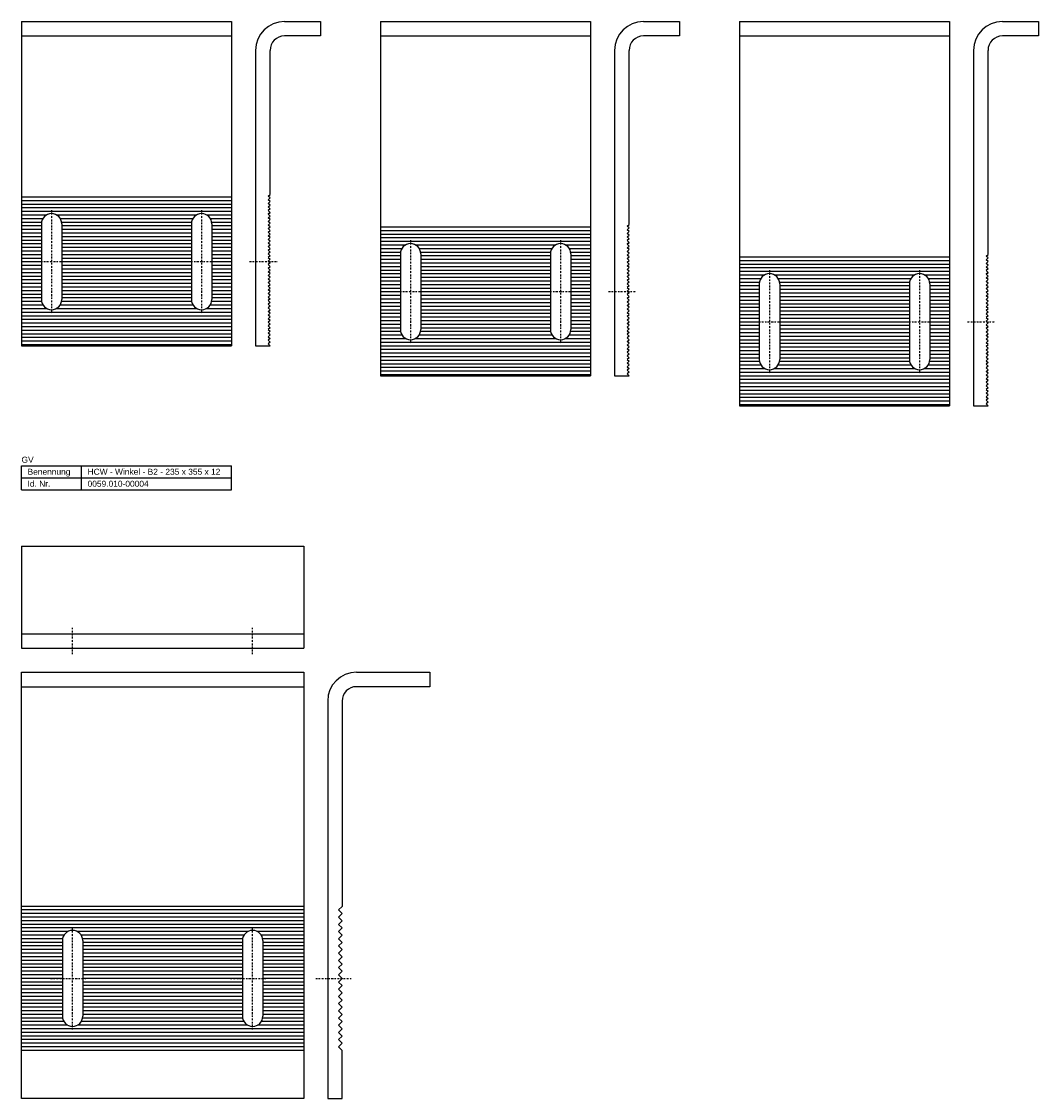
# Model space of a CAD drawing. Header units: millimetres. Extents: x 3 to 850, y -1232 to 271.
# Tile 1 of 2: x 3 to 850, y -1232 to -335. Entities that reach past the tile are written whole.
import ezdxf

# ---------------------------------------------------------------- set-up
doc = ezdxf.new("R2010")
doc.units = ezdxf.units.MM
doc.header["$LTSCALE"] = 5
doc.linetypes.add('STRICHPUNKT2', pattern=[0.5, 0.25, -0.125, 0, -0.125])
doc.layers.add('HALFEN', color=2, linetype='CONTINUOUS')
doc.styles.add('ARIAL50', font='ARIAL.TTF', dxfattribs={"height": 5})

msp = doc.modelspace()

# ---------------------------------------------------------------- linework, layer by layer
at = {"layer": 'HALFEN'}
for p, q in [((3.38, -334.8), (178.38, -334.8)), ((3.38, -334.8), (3.38, -604.8)), ((178.38, -334.8), (178.38, -604.8)), ((222.38, -334.8), (252.38, -334.8)), ((252.38, -334.8), (252.38, -346.8)), ((302.38, -334.8), (477.38, -334.8)), ((302.38, -334.8), (302.38, -629.8)), ((477.38, -334.8), (477.38, -629.8)), ((521.38, -334.8), (551.38, -334.8)), ((551.38, -334.8), (551.38, -346.8)), ((601.38, -334.8), (776.38, -334.8)), ((601.38, -334.8), (601.38, -654.8)), ((776.38, -334.8), (776.38, -654.8)), ((820.38, -334.8), (850.38, -334.8)), ((850.38, -334.8), (850.38, -346.8)), ((3.38, -346.8), (178.38, -346.8)), ((252.38, -346.8), (222.38, -346.8)), ((302.38, -346.8), (477.38, -346.8)), ((551.38, -346.8), (521.38, -346.8)), ((601.38, -346.8), (776.38, -346.8)), ((850.38, -346.8), (820.38, -346.8)), ((198.38, -358.8), (198.38, -604.8)), ((210.38, -478.76), (210.38, -358.8)), ((497.38, -358.8), (497.38, -629.8)), ((509.38, -503.76), (509.38, -358.8)), ((796.38, -358.8), (796.38, -654.8)), ((808.38, -528.76), (808.38, -358.8)), ((208.88, -480.26), (210.38, -478.76)), ((210.38, -481.76), (208.88, -480.26)), ((208.88, -483.26), (210.38, -481.76)), ((210.38, -484.76), (208.88, -483.26)), ((208.88, -486.26), (210.38, -484.76)), ((210.38, -487.76), (208.88, -486.26)), ((208.88, -489.26), (210.38, -487.76)), ((210.38, -490.76), (208.88, -489.26)), ((210.38, -490.76), (208.88, -492.26)), ((208.88, -492.26), (210.38, -493.8)), ((208.88, -495.3), (210.38, -493.8)), ((210.38, -493.8), (208.88, -495.26)), ((210.38, -496.8), (208.88, -495.3)), ((208.88, -498.3), (210.38, -496.8)), ((210.38, -499.8), (208.88, -498.3)), ((208.88, -501.3), (210.38, -499.8)), ((210.38, -502.8), (208.88, -501.3)), ((19.88, -503.3), (19.88, -566.3)), ((36.88, -503.3), (36.88, -566.3)), ((144.88, -503.3), (144.88, -566.3)), ((161.88, -503.3), (161.88, -566.3)), ((208.88, -504.3), (210.38, -502.8)), ((210.38, -505.8), (208.88, -504.3)), ((208.88, -507.3), (210.38, -505.8)), ((210.38, -508.8), (208.88, -507.3)), ((208.88, -510.3), (210.38, -508.8)), ((210.38, -511.8), (208.88, -510.3)), ((507.88, -505.26), (509.38, -503.76)), ((509.38, -506.76), (507.88, -505.26)), ((507.88, -508.26), (509.38, -506.76)), ((509.38, -509.76), (507.88, -508.26)), ((507.88, -511.26), (509.38, -509.76)), ((509.38, -512.76), (507.88, -511.26)), ((208.88, -513.3), (210.38, -511.8)), ((210.38, -514.8), (208.88, -513.3)), ((208.88, -516.3), (210.38, -514.8)), ((210.38, -517.8), (208.88, -516.3)), ((208.88, -519.3), (210.38, -517.8)), ((210.38, -520.8), (208.88, -519.3)), ((507.88, -514.26), (509.38, -512.76)), ((509.38, -515.76), (507.88, -514.26)), ((509.38, -515.76), (507.88, -517.26)), ((507.88, -517.26), (509.38, -518.8)), ((507.88, -520.3), (509.38, -518.8)), ((509.38, -518.8), (507.88, -520.26)), ((208.88, -522.3), (210.38, -520.8)), ((210.38, -523.8), (208.88, -522.3)), ((208.88, -525.3), (210.38, -523.8)), ((210.38, -526.8), (208.88, -525.3)), ((210.38, -526.8), (208.88, -528.3)), ((208.88, -528.3), (210.38, -529.84)), ((318.88, -528.3), (318.88, -591.3)), ((335.88, -528.3), (335.88, -591.3)), ((443.88, -528.3), (443.88, -591.3)), ((460.88, -528.3), (460.88, -591.3)), ((509.38, -521.8), (507.88, -520.3)), ((507.88, -523.3), (509.38, -521.8)), ((509.38, -524.8), (507.88, -523.3)), ((507.88, -526.3), (509.38, -524.8)), ((509.38, -527.8), (507.88, -526.3)), ((507.88, -529.3), (509.38, -527.8)), ((806.88, -530.26), (808.38, -528.76)), ((210.38, -529.84), (208.88, -531.3)), ((208.88, -531.3), (210.38, -532.8)), ((210.38, -532.8), (208.88, -534.3)), ((208.88, -534.3), (210.38, -535.8)), ((210.38, -535.8), (208.88, -537.3)), ((208.88, -537.3), (210.38, -538.8)), ((509.38, -530.8), (507.88, -529.3)), ((507.88, -532.3), (509.38, -530.8)), ((509.38, -533.8), (507.88, -532.3)), ((507.88, -535.3), (509.38, -533.8)), ((509.38, -536.8), (507.88, -535.3)), ((507.88, -538.3), (509.38, -536.8)), ((808.38, -531.76), (806.88, -530.26)), ((806.88, -533.26), (808.38, -531.76)), ((808.38, -534.76), (806.88, -533.26)), ((806.88, -536.26), (808.38, -534.76)), ((808.38, -537.76), (806.88, -536.26)), ((806.88, -539.26), (808.38, -537.76)), ((208.88, -540.3), (210.38, -538.8)), ((210.38, -541.8), (208.88, -540.3)), ((208.88, -543.3), (210.38, -541.8)), ((210.38, -544.8), (208.88, -543.3)), ((208.88, -546.3), (210.38, -544.8)), ((210.38, -547.8), (208.88, -546.3)), ((509.38, -539.8), (507.88, -538.3)), ((507.88, -541.3), (509.38, -539.8)), ((509.38, -542.8), (507.88, -541.3)), ((507.88, -544.3), (509.38, -542.8)), ((509.38, -545.8), (507.88, -544.3)), ((507.88, -547.3), (509.38, -545.8)), ((808.38, -540.76), (806.88, -539.26)), ((808.38, -540.76), (806.88, -542.26)), ((806.88, -542.26), (808.38, -543.8)), ((806.88, -545.3), (808.38, -543.8)), ((808.38, -543.8), (806.88, -545.26)), ((808.38, -546.8), (806.88, -545.3)), ((806.88, -548.3), (808.38, -546.8)), ((208.88, -549.3), (210.38, -547.8)), ((210.38, -550.8), (208.88, -549.3)), ((208.88, -552.3), (210.38, -550.8)), ((210.38, -553.8), (208.88, -552.3)), ((208.88, -555.3), (210.38, -553.8)), ((210.38, -556.8), (208.88, -555.3)), ((509.38, -548.8), (507.88, -547.3)), ((507.88, -550.3), (509.38, -548.8)), ((509.38, -551.8), (507.88, -550.3)), ((509.38, -551.8), (507.88, -553.3)), ((507.88, -553.3), (509.38, -554.84)), ((509.38, -554.84), (507.88, -556.3)), ((617.88, -553.3), (617.88, -616.3)), ((634.88, -553.3), (634.88, -616.3)), ((742.88, -553.3), (742.88, -616.3)), ((759.88, -553.3), (759.88, -616.3)), ((808.38, -549.8), (806.88, -548.3)), ((806.88, -551.3), (808.38, -549.8)), ((808.38, -552.8), (806.88, -551.3)), ((806.88, -554.3), (808.38, -552.8)), ((808.38, -555.8), (806.88, -554.3)), ((806.88, -557.3), (808.38, -555.8)), ((208.88, -558.3), (210.38, -556.8)), ((210.38, -559.8), (208.88, -558.3)), ((208.88, -561.3), (210.38, -559.8)), ((210.38, -562.8), (208.88, -561.3)), ((210.38, -562.8), (208.88, -564.3)), ((208.88, -564.3), (210.38, -565.84)), ((507.88, -556.3), (509.38, -557.8)), ((509.38, -557.8), (507.88, -559.3)), ((507.88, -559.3), (509.38, -560.8)), ((509.38, -560.8), (507.88, -562.3)), ((507.88, -562.3), (509.38, -563.8)), ((507.88, -565.3), (509.38, -563.8)), ((808.38, -558.8), (806.88, -557.3)), ((806.88, -560.3), (808.38, -558.8)), ((808.38, -561.8), (806.88, -560.3)), ((806.88, -563.3), (808.38, -561.8)), ((808.38, -564.8), (806.88, -563.3)), ((806.88, -566.3), (808.38, -564.8)), ((210.38, -565.84), (208.88, -567.3)), ((208.88, -567.3), (210.38, -568.8)), ((210.38, -568.8), (208.88, -570.3)), ((208.88, -570.3), (210.38, -571.8)), ((210.38, -571.8), (208.88, -573.3)), ((208.88, -573.3), (210.38, -574.8)), ((509.38, -566.8), (507.88, -565.3)), ((507.88, -568.3), (509.38, -566.8)), ((509.38, -569.8), (507.88, -568.3)), ((507.88, -571.3), (509.38, -569.8)), ((509.38, -572.8), (507.88, -571.3)), ((507.88, -574.3), (509.38, -572.8)), ((808.38, -567.8), (806.88, -566.3)), ((806.88, -569.3), (808.38, -567.8)), ((808.38, -570.8), (806.88, -569.3)), ((806.88, -572.3), (808.38, -570.8)), ((808.38, -573.8), (806.88, -572.3)), ((806.88, -575.3), (808.38, -573.8)), ((208.88, -576.3), (210.38, -574.8)), ((210.38, -577.8), (208.88, -576.3)), ((208.88, -579.3), (210.38, -577.8)), ((210.38, -580.8), (208.88, -579.3)), ((208.88, -582.3), (210.38, -580.8)), ((210.38, -583.8), (208.88, -582.3)), ((509.38, -575.8), (507.88, -574.3)), ((507.88, -577.3), (509.38, -575.8)), ((509.38, -578.8), (507.88, -577.3)), ((507.88, -580.3), (509.38, -578.8)), ((509.38, -581.8), (507.88, -580.3)), ((507.88, -583.3), (509.38, -581.8)), ((808.38, -576.8), (806.88, -575.3)), ((808.38, -576.8), (806.88, -578.3)), ((806.88, -578.3), (808.38, -579.84)), ((808.38, -579.84), (806.88, -581.3)), ((806.88, -581.3), (808.38, -582.8)), ((808.38, -582.8), (806.88, -584.3)), ((210.38, -583.8), (208.88, -585.3)), ((208.88, -585.3), (210.38, -586.84)), ((210.38, -586.84), (208.88, -588.3)), ((208.88, -588.3), (210.38, -589.8)), ((210.38, -589.8), (208.88, -591.3)), ((208.88, -591.3), (210.38, -592.8)), ((509.38, -584.8), (507.88, -583.3)), ((507.88, -586.3), (509.38, -584.8)), ((509.38, -587.8), (507.88, -586.3)), ((509.38, -587.8), (507.88, -589.3)), ((507.88, -589.3), (509.38, -590.84)), ((509.38, -590.84), (507.88, -592.3)), ((806.88, -584.3), (808.38, -585.8)), ((808.38, -585.8), (806.88, -587.3)), ((806.88, -587.3), (808.38, -588.8)), ((806.88, -590.3), (808.38, -588.8)), ((808.38, -591.8), (806.88, -590.3)), ((806.88, -593.3), (808.38, -591.8)), ((210.38, -592.8), (208.88, -594.3)), ((208.88, -594.3), (210.38, -592.8)), ((210.38, -595.8), (208.88, -594.3)), ((210.38, -595.8), (208.88, -597.3)), ((208.88, -597.3), (210.38, -598.84)), ((210.38, -598.84), (208.88, -600.3)), ((208.88, -600.3), (210.38, -601.8)), ((507.88, -592.3), (509.38, -593.8)), ((509.38, -593.8), (507.88, -595.3)), ((507.88, -595.3), (509.38, -596.8)), ((509.38, -596.8), (507.88, -598.3)), ((507.88, -598.3), (509.38, -599.8)), ((507.88, -601.3), (509.38, -599.8)), ((808.38, -594.8), (806.88, -593.3)), ((806.88, -596.3), (808.38, -594.8)), ((808.38, -597.8), (806.88, -596.3)), ((806.88, -599.3), (808.38, -597.8)), ((808.38, -600.8), (806.88, -599.3)), ((806.88, -602.3), (808.38, -600.8)), ((3.38, -604.8), (178.38, -604.8)), ((198.38, -604.8), (210.38, -604.8)), ((210.38, -601.8), (208.88, -603.3)), ((208.88, -603.3), (210.38, -604.8)), ((509.38, -602.8), (507.88, -601.3)), ((507.88, -604.3), (509.38, -602.8)), ((509.38, -605.8), (507.88, -604.3)), ((507.88, -607.3), (509.38, -605.8)), ((509.38, -608.8), (507.88, -607.3)), ((509.38, -608.8), (507.88, -610.3)), ((808.38, -603.8), (806.88, -602.3)), ((806.88, -605.3), (808.38, -603.8)), ((808.38, -606.8), (806.88, -605.3)), ((806.88, -608.3), (808.38, -606.8)), ((808.38, -609.8), (806.88, -608.3)), ((806.88, -611.3), (808.38, -609.8)), ((507.88, -610.3), (509.38, -611.84)), ((509.38, -611.84), (507.88, -613.3)), ((507.88, -613.3), (509.38, -614.8)), ((509.38, -614.8), (507.88, -616.3)), ((507.88, -616.3), (509.38, -617.8)), ((509.38, -617.8), (507.88, -619.3)), ((507.88, -619.3), (509.38, -617.8)), ((808.38, -612.8), (806.88, -611.3)), ((808.38, -612.8), (806.88, -614.3)), ((806.88, -614.3), (808.38, -615.84)), ((808.38, -615.84), (806.88, -617.3)), ((806.88, -617.3), (808.38, -618.8)), ((808.38, -618.8), (806.88, -620.3)), ((509.38, -620.8), (507.88, -619.3)), ((509.38, -620.8), (507.88, -622.3)), ((507.88, -622.3), (509.38, -623.84)), ((509.38, -623.84), (507.88, -625.3)), ((507.88, -625.3), (509.38, -626.8)), ((509.38, -626.8), (507.88, -628.3)), ((806.88, -620.3), (808.38, -621.8)), ((808.38, -621.8), (806.88, -623.3)), ((806.88, -623.3), (808.38, -624.8)), ((806.88, -626.3), (808.38, -624.8)), ((808.38, -627.8), (806.88, -626.3)), ((806.88, -629.3), (808.38, -627.8)), ((302.38, -629.8), (477.38, -629.8)), ((497.38, -629.8), (509.38, -629.8)), ((507.88, -628.3), (509.38, -629.8)), ((808.38, -630.8), (806.88, -629.3)), ((806.88, -632.3), (808.38, -630.8)), ((808.38, -633.8), (806.88, -632.3)), ((808.38, -633.8), (806.88, -635.3)), ((806.88, -635.3), (808.38, -636.84)), ((808.38, -636.84), (806.88, -638.3)), ((806.88, -638.3), (808.38, -639.8)), ((808.38, -639.8), (806.88, -641.3)), ((806.88, -641.3), (808.38, -642.8)), ((808.38, -642.8), (806.88, -644.3)), ((806.88, -644.3), (808.38, -642.8)), ((808.38, -645.8), (806.88, -644.3)), ((808.38, -645.8), (806.88, -647.3)), ((601.38, -654.8), (776.38, -654.8)), ((796.38, -654.8), (808.38, -654.8)), ((806.88, -647.3), (808.38, -648.84)), ((808.38, -648.84), (806.88, -650.3)), ((806.88, -650.3), (808.38, -651.8)), ((808.38, -651.8), (806.88, -653.3)), ((806.88, -653.3), (808.38, -654.8)), ((3.38, -704.8), (178.38, -704.8)), ((3.38, -724.8), (3.38, -704.8)), ((53.38, -724.8), (53.38, -704.8)), ((178.38, -724.8), (178.38, -704.8)), ((3.38, -714.8), (178.38, -714.8)), ((3.38, -724.8), (178.38, -724.8)), ((3.38, -771.82), (238.38, -771.82)), ((3.38, -771.82), (3.38, -856.82)), ((238.38, -771.82), (238.38, -856.82)), ((3.38, -844.82), (238.38, -844.82)), ((3.38, -856.82), (238.38, -856.82)), ((3.38, -1231.82), (3.38, -876.82)), ((3.38, -876.82), (238.38, -876.82)), ((238.38, -876.82), (238.38, -1231.82)), ((282.38, -876.82), (343.38, -876.82)), ((343.38, -876.82), (343.38, -888.82)), ((3.38, -888.82), (238.38, -888.82)), ((343.38, -888.82), (282.38, -888.82)), ((258.38, -900.82), (258.38, -1231.82)), ((270.38, -900.82), (270.38, -1071.82)), ((270.38, -1071.82), (267.38, -1074.82)), ((267.38, -1074.82), (270.38, -1077.82)), ((270.38, -1077.82), (267.38, -1080.82)), ((267.38, -1080.82), (270.38, -1083.82)), ((270.38, -1083.82), (267.38, -1086.82)), ((267.38, -1086.82), (270.38, -1089.82)), ((270.38, -1089.82), (267.38, -1092.82)), ((267.38, -1092.82), (270.38, -1095.82)), ((37.38, -1100.32), (37.38, -1163.32)), ((54.38, -1100.32), (54.38, -1163.32)), ((187.38, -1100.32), (187.38, -1163.32)), ((204.38, -1100.32), (204.38, -1163.32)), ((270.38, -1095.82), (267.38, -1098.82)), ((267.38, -1098.82), (270.38, -1101.82)), ((270.38, -1101.82), (267.38, -1104.82)), ((267.38, -1104.82), (270.38, -1107.82)), ((270.38, -1107.82), (267.38, -1110.82)), ((267.38, -1110.82), (270.38, -1113.82)), ((270.38, -1113.82), (267.38, -1116.82)), ((267.38, -1116.82), (270.38, -1119.82)), ((270.38, -1119.82), (267.38, -1122.82)), ((267.38, -1122.82), (270.38, -1125.82)), ((270.38, -1125.82), (267.38, -1128.82)), ((267.38, -1128.82), (270.38, -1131.82)), ((270.38, -1131.82), (267.38, -1134.82)), ((267.38, -1134.82), (270.38, -1137.82)), ((270.38, -1137.82), (267.38, -1140.82)), ((267.38, -1140.82), (270.38, -1143.82)), ((270.38, -1143.82), (267.38, -1146.82)), ((267.38, -1146.82), (270.38, -1149.82)), ((270.38, -1149.82), (267.38, -1152.82)), ((267.38, -1152.82), (270.38, -1155.82)), ((270.38, -1155.82), (267.38, -1158.82)), ((267.38, -1158.82), (270.38, -1161.82)), ((270.38, -1161.82), (267.38, -1164.82)), ((267.38, -1164.82), (270.38, -1167.82)), ((270.38, -1167.82), (267.38, -1170.82)), ((267.38, -1170.82), (270.38, -1173.82)), ((270.38, -1173.82), (267.38, -1176.82)), ((267.38, -1176.82), (270.38, -1179.82)), ((270.38, -1179.82), (267.38, -1182.82)), ((267.38, -1182.82), (270.38, -1185.82)), ((270.38, -1185.82), (267.38, -1188.82)), ((267.38, -1188.82), (270.38, -1191.82)), ((270.38, -1231.82), (270.38, -1191.82)), ((238.38, -1231.82), (3.38, -1231.82)), ((258.38, -1231.82), (270.38, -1231.82))]:
    msp.add_line(p, q, dxfattribs=at)
at = {"layer": 'HALFEN', "color": 1}
for p, q in [((3.38, -480.8), (178.38, -480.8)), ((3.38, -483.8), (178.38, -483.8)), ((3.38, -486.8), (178.38, -486.8)), ((3.38, -489.8), (178.38, -489.8)), ((3.38, -492.8), (178.38, -492.8)), ((3.38, -495.8), (24.38, -495.8)), ((3.38, -498.8), (21.17, -498.8)), ((3.38, -501.8), (20.01, -501.8)), ((32.38, -495.8), (149.38, -495.8)), ((35.59, -498.8), (146.17, -498.8)), ((36.75, -501.8), (145.01, -501.8)), ((157.38, -495.8), (178.38, -495.8)), ((160.59, -498.8), (178.38, -498.8)), ((161.75, -501.8), (178.38, -501.8)), ((3.38, -504.8), (19.88, -504.8)), ((3.38, -507.8), (19.88, -507.8)), ((3.38, -510.8), (19.88, -510.8)), ((36.88, -504.8), (144.88, -504.8)), ((36.88, -507.8), (144.88, -507.8)), ((36.88, -510.8), (144.88, -510.8)), ((161.88, -504.8), (178.38, -504.8)), ((161.88, -507.8), (178.38, -507.8)), ((161.88, -510.8), (178.38, -510.8)), ((302.38, -505.8), (477.38, -505.8)), ((302.38, -508.8), (477.38, -508.8)), ((3.38, -513.8), (19.88, -513.8)), ((3.38, -516.8), (19.88, -516.8)), ((3.38, -519.8), (19.88, -519.8)), ((36.88, -513.8), (144.88, -513.8)), ((36.88, -516.8), (144.88, -516.8)), ((36.88, -519.8), (144.88, -519.8)), ((161.88, -513.8), (178.38, -513.8)), ((161.88, -516.8), (178.38, -516.8)), ((161.88, -519.8), (178.38, -519.8)), ((302.38, -511.8), (477.38, -511.8)), ((302.38, -514.8), (477.38, -514.8)), ((302.38, -517.8), (477.38, -517.8)), ((3.38, -522.8), (19.88, -522.8)), ((3.38, -525.8), (19.88, -525.8)), ((3.38, -528.8), (19.88, -528.8)), ((36.88, -522.8), (144.88, -522.8)), ((36.88, -525.8), (144.88, -525.8)), ((36.88, -528.8), (144.88, -528.8)), ((161.88, -522.8), (178.38, -522.8)), ((161.88, -525.8), (178.38, -525.8)), ((161.88, -528.8), (178.38, -528.8)), ((302.38, -520.8), (323.38, -520.8)), ((302.38, -523.8), (320.17, -523.8)), ((302.38, -526.8), (319.01, -526.8)), ((331.38, -520.8), (448.38, -520.8)), ((334.59, -523.8), (445.17, -523.8)), ((335.75, -526.8), (444.01, -526.8)), ((456.38, -520.8), (477.38, -520.8)), ((459.59, -523.8), (477.38, -523.8)), ((460.75, -526.8), (477.38, -526.8)), ((3.38, -531.8), (19.88, -531.8)), ((3.38, -534.8), (19.88, -534.8)), ((3.38, -537.8), (19.88, -537.8)), ((36.88, -531.8), (144.88, -531.8)), ((36.88, -534.8), (144.88, -534.8)), ((36.88, -537.8), (144.88, -537.8)), ((161.88, -531.8), (178.38, -531.8)), ((161.88, -534.8), (178.38, -534.8)), ((161.88, -537.8), (178.38, -537.8)), ((302.38, -529.8), (318.88, -529.8)), ((302.38, -532.8), (318.88, -532.8)), ((302.38, -535.8), (318.88, -535.8)), ((335.88, -529.8), (443.88, -529.8)), ((335.88, -532.8), (443.88, -532.8)), ((335.88, -535.8), (443.88, -535.8)), ((460.88, -529.8), (477.38, -529.8)), ((460.88, -532.8), (477.38, -532.8)), ((460.88, -535.8), (477.38, -535.8)), ((601.38, -530.8), (776.38, -530.8)), ((601.38, -533.8), (776.38, -533.8)), ((601.38, -536.8), (776.38, -536.8)), ((3.38, -540.8), (19.88, -540.8)), ((3.38, -543.8), (19.88, -543.8)), ((3.38, -546.8), (19.88, -546.8)), ((36.88, -540.8), (144.88, -540.8)), ((36.88, -543.8), (144.88, -543.8)), ((36.88, -546.8), (144.88, -546.8)), ((161.88, -540.8), (178.38, -540.8)), ((161.88, -543.8), (178.38, -543.8)), ((161.88, -546.8), (178.38, -546.8)), ((302.38, -538.8), (318.88, -538.8)), ((302.38, -541.8), (318.88, -541.8)), ((302.38, -544.8), (318.88, -544.8)), ((335.88, -538.8), (443.88, -538.8)), ((335.88, -541.8), (443.88, -541.8)), ((335.88, -544.8), (443.88, -544.8)), ((460.88, -538.8), (477.38, -538.8)), ((460.88, -541.8), (477.38, -541.8)), ((460.88, -544.8), (477.38, -544.8)), ((601.38, -539.8), (776.38, -539.8)), ((601.38, -542.8), (776.38, -542.8)), ((601.38, -545.8), (622.38, -545.8)), ((630.38, -545.8), (747.38, -545.8)), ((755.38, -545.8), (776.38, -545.8)), ((3.38, -549.8), (19.88, -549.8)), ((3.38, -552.8), (19.88, -552.8)), ((3.38, -555.8), (19.88, -555.8)), ((36.88, -549.8), (144.88, -549.8)), ((36.88, -552.8), (144.88, -552.8)), ((36.88, -555.8), (144.88, -555.8)), ((161.88, -549.8), (178.38, -549.8)), ((161.88, -552.8), (178.38, -552.8)), ((161.88, -555.8), (178.38, -555.8)), ((302.38, -547.8), (318.88, -547.8)), ((302.38, -550.8), (318.88, -550.8)), ((302.38, -553.8), (318.88, -553.8)), ((335.88, -547.8), (443.88, -547.8)), ((335.88, -550.8), (443.88, -550.8)), ((335.88, -553.8), (443.88, -553.8)), ((460.88, -547.8), (477.38, -547.8)), ((460.88, -550.8), (477.38, -550.8)), ((460.88, -553.8), (477.38, -553.8)), ((601.38, -548.8), (619.17, -548.8)), ((601.38, -551.8), (618.01, -551.8)), ((601.38, -554.8), (617.88, -554.8)), ((633.59, -548.8), (744.17, -548.8)), ((634.75, -551.8), (743.01, -551.8)), ((634.88, -554.8), (742.88, -554.8)), ((758.59, -548.8), (776.38, -548.8)), ((759.75, -551.8), (776.38, -551.8)), ((759.88, -554.8), (776.38, -554.8)), ((3.38, -558.8), (19.88, -558.8)), ((3.38, -561.8), (19.88, -561.8)), ((3.38, -564.8), (19.88, -564.8)), ((36.88, -558.8), (144.88, -558.8)), ((36.88, -561.8), (144.88, -561.8)), ((36.88, -564.8), (144.88, -564.8)), ((161.88, -558.8), (178.38, -558.8)), ((161.88, -561.8), (178.38, -561.8)), ((161.88, -564.8), (178.38, -564.8)), ((302.38, -556.8), (318.88, -556.8)), ((302.38, -559.8), (318.88, -559.8)), ((302.38, -562.8), (318.88, -562.8)), ((335.88, -556.8), (443.88, -556.8)), ((335.88, -559.8), (443.88, -559.8)), ((335.88, -562.8), (443.88, -562.8)), ((460.88, -556.8), (477.38, -556.8)), ((460.88, -559.8), (477.38, -559.8)), ((460.88, -562.8), (477.38, -562.8)), ((601.38, -557.8), (617.88, -557.8)), ((601.38, -560.8), (617.88, -560.8)), ((601.38, -563.8), (617.88, -563.8)), ((634.88, -557.8), (742.88, -557.8)), ((634.88, -560.8), (742.88, -560.8)), ((634.88, -563.8), (742.88, -563.8)), ((759.88, -557.8), (776.38, -557.8)), ((759.88, -560.8), (776.38, -560.8)), ((759.88, -563.8), (776.38, -563.8)), ((3.38, -567.8), (20.01, -567.8)), ((3.38, -570.8), (21.17, -570.8)), ((3.38, -573.8), (24.38, -573.8)), ((32.38, -573.8), (149.38, -573.8)), ((35.59, -570.8), (146.17, -570.8)), ((36.75, -567.8), (145.01, -567.8)), ((157.38, -573.8), (178.38, -573.8)), ((160.59, -570.8), (178.38, -570.8)), ((161.75, -567.8), (178.38, -567.8)), ((302.38, -565.8), (318.88, -565.8)), ((302.38, -568.8), (318.88, -568.8)), ((302.38, -571.8), (318.88, -571.8)), ((335.88, -565.8), (443.88, -565.8)), ((335.88, -568.8), (443.88, -568.8)), ((335.88, -571.8), (443.88, -571.8)), ((460.88, -565.8), (477.38, -565.8)), ((460.88, -568.8), (477.38, -568.8)), ((460.88, -571.8), (477.38, -571.8)), ((601.38, -566.8), (617.88, -566.8)), ((601.38, -569.8), (617.88, -569.8)), ((601.38, -572.8), (617.88, -572.8)), ((634.88, -566.8), (742.88, -566.8)), ((634.88, -569.8), (742.88, -569.8)), ((634.88, -572.8), (742.88, -572.8)), ((759.88, -566.8), (776.38, -566.8)), ((759.88, -569.8), (776.38, -569.8)), ((759.88, -572.8), (776.38, -572.8)), ((3.38, -576.8), (178.38, -576.8)), ((3.38, -579.8), (178.38, -579.8)), ((3.38, -582.8), (178.38, -582.8)), ((302.38, -574.8), (318.88, -574.8)), ((302.38, -577.8), (318.88, -577.8)), ((302.38, -580.8), (318.88, -580.8)), ((335.88, -574.8), (443.88, -574.8)), ((335.88, -577.8), (443.88, -577.8)), ((335.88, -580.8), (443.88, -580.8)), ((460.88, -574.8), (477.38, -574.8)), ((460.88, -577.8), (477.38, -577.8)), ((460.88, -580.8), (477.38, -580.8)), ((601.38, -575.8), (617.88, -575.8)), ((601.38, -578.8), (617.88, -578.8)), ((601.38, -581.8), (617.88, -581.8)), ((634.88, -575.8), (742.88, -575.8)), ((634.88, -578.8), (742.88, -578.8)), ((634.88, -581.8), (742.88, -581.8)), ((759.88, -575.8), (776.38, -575.8)), ((759.88, -578.8), (776.38, -578.8)), ((759.88, -581.8), (776.38, -581.8)), ((3.38, -585.8), (178.38, -585.8)), ((3.38, -588.8), (178.38, -588.8)), ((3.38, -591.8), (178.38, -591.8)), ((302.38, -583.8), (318.88, -583.8)), ((302.38, -586.8), (318.88, -586.8)), ((302.38, -589.8), (318.88, -589.8)), ((335.88, -583.8), (443.88, -583.8)), ((335.88, -586.8), (443.88, -586.8)), ((335.88, -589.8), (443.88, -589.8)), ((460.88, -583.8), (477.38, -583.8)), ((460.88, -586.8), (477.38, -586.8)), ((460.88, -589.8), (477.38, -589.8)), ((601.38, -584.8), (617.88, -584.8)), ((601.38, -587.8), (617.88, -587.8)), ((601.38, -590.8), (617.88, -590.8)), ((634.88, -584.8), (742.88, -584.8)), ((634.88, -587.8), (742.88, -587.8)), ((634.88, -590.8), (742.88, -590.8)), ((759.88, -584.8), (776.38, -584.8)), ((759.88, -587.8), (776.38, -587.8)), ((759.88, -590.8), (776.38, -590.8)), ((3.38, -594.8), (178.38, -594.8)), ((3.38, -597.8), (178.38, -597.8)), ((3.38, -600.8), (178.38, -600.8)), ((302.38, -592.8), (319.01, -592.8)), ((302.38, -595.8), (320.17, -595.8)), ((302.38, -598.8), (323.38, -598.8)), ((331.38, -598.8), (448.38, -598.8)), ((334.59, -595.8), (445.17, -595.8)), ((335.75, -592.8), (444.01, -592.8)), ((456.38, -598.8), (477.38, -598.8)), ((459.59, -595.8), (477.38, -595.8)), ((460.75, -592.8), (477.38, -592.8)), ((601.38, -593.8), (617.88, -593.8)), ((601.38, -596.8), (617.88, -596.8)), ((601.38, -599.8), (617.88, -599.8)), ((634.88, -593.8), (742.88, -593.8)), ((634.88, -596.8), (742.88, -596.8)), ((634.88, -599.8), (742.88, -599.8)), ((759.88, -593.8), (776.38, -593.8)), ((759.88, -596.8), (776.38, -596.8)), ((759.88, -599.8), (776.38, -599.8)), ((3.38, -603.8), (178.38, -603.8)), ((302.38, -601.8), (477.38, -601.8)), ((302.38, -604.8), (477.38, -604.8)), ((302.38, -607.8), (477.38, -607.8)), ((601.38, -602.8), (617.88, -602.8)), ((601.38, -605.8), (617.88, -605.8)), ((601.38, -608.8), (617.88, -608.8)), ((634.88, -602.8), (742.88, -602.8)), ((634.88, -605.8), (742.88, -605.8)), ((634.88, -608.8), (742.88, -608.8)), ((759.88, -602.8), (776.38, -602.8)), ((759.88, -605.8), (776.38, -605.8)), ((759.88, -608.8), (776.38, -608.8)), ((302.38, -610.8), (477.38, -610.8)), ((302.38, -613.8), (477.38, -613.8)), ((302.38, -616.8), (477.38, -616.8)), ((601.38, -611.8), (617.88, -611.8)), ((601.38, -614.8), (617.88, -614.8)), ((601.38, -617.8), (618.01, -617.8)), ((634.75, -617.8), (743.01, -617.8)), ((634.88, -611.8), (742.88, -611.8)), ((634.88, -614.8), (742.88, -614.8)), ((759.75, -617.8), (776.38, -617.8)), ((759.88, -611.8), (776.38, -611.8)), ((759.88, -614.8), (776.38, -614.8)), ((302.38, -619.8), (477.38, -619.8)), ((302.38, -622.8), (477.38, -622.8)), ((302.38, -625.8), (477.38, -625.8)), ((601.38, -620.8), (619.17, -620.8)), ((601.38, -623.8), (622.38, -623.8)), ((601.38, -626.8), (776.38, -626.8)), ((630.38, -623.8), (747.38, -623.8)), ((633.59, -620.8), (744.17, -620.8)), ((755.38, -623.8), (776.38, -623.8)), ((758.59, -620.8), (776.38, -620.8)), ((302.38, -628.8), (477.38, -628.8)), ((601.38, -629.8), (776.38, -629.8)), ((601.38, -632.8), (776.38, -632.8)), ((601.38, -635.8), (776.38, -635.8)), ((601.38, -638.8), (776.38, -638.8)), ((601.38, -641.8), (776.38, -641.8)), ((601.38, -644.8), (776.38, -644.8)), ((601.38, -647.8), (776.38, -647.8)), ((601.38, -650.8), (776.38, -650.8)), ((601.38, -653.8), (776.38, -653.8)), ((238.38, -1071.82), (3.38, -1071.82)), ((238.38, -1074.82), (3.38, -1074.82)), ((238.38, -1077.82), (3.38, -1077.82)), ((238.38, -1080.82), (3.38, -1080.82)), ((238.38, -1083.82), (3.38, -1083.82)), ((238.38, -1086.82), (3.38, -1086.82)), ((238.38, -1089.82), (3.38, -1089.82)), ((41.88, -1092.82), (3.38, -1092.82)), ((191.88, -1092.82), (49.88, -1092.82)), ((238.38, -1092.82), (199.88, -1092.82)), ((38.67, -1095.82), (3.38, -1095.82)), ((37.51, -1098.82), (3.38, -1098.82)), ((37.38, -1101.82), (3.38, -1101.82)), ((188.67, -1095.82), (53.09, -1095.82)), ((187.51, -1098.82), (54.25, -1098.82)), ((187.38, -1101.82), (54.38, -1101.82)), ((238.38, -1095.82), (203.09, -1095.82)), ((238.38, -1098.82), (204.25, -1098.82)), ((238.38, -1101.82), (204.38, -1101.82)), ((37.38, -1104.82), (3.38, -1104.82)), ((37.38, -1107.82), (3.38, -1107.82)), ((37.38, -1110.82), (3.38, -1110.82)), ((187.38, -1104.82), (54.38, -1104.82)), ((187.38, -1107.82), (54.38, -1107.82)), ((187.38, -1110.82), (54.38, -1110.82)), ((238.38, -1104.82), (204.38, -1104.82)), ((238.38, -1107.82), (204.38, -1107.82)), ((238.38, -1110.82), (204.38, -1110.82)), ((37.38, -1113.82), (3.38, -1113.82)), ((37.38, -1116.82), (3.38, -1116.82)), ((37.38, -1119.82), (3.38, -1119.82)), ((187.38, -1113.82), (54.38, -1113.82)), ((187.38, -1116.82), (54.38, -1116.82)), ((187.38, -1119.82), (54.38, -1119.82)), ((238.38, -1113.82), (204.38, -1113.82)), ((238.38, -1116.82), (204.38, -1116.82)), ((238.38, -1119.82), (204.38, -1119.82)), ((37.38, -1122.82), (3.38, -1122.82)), ((37.38, -1125.82), (3.38, -1125.82)), ((37.38, -1128.82), (3.38, -1128.82)), ((187.38, -1122.82), (54.38, -1122.82)), ((187.38, -1125.82), (54.38, -1125.82)), ((187.38, -1128.82), (54.38, -1128.82)), ((238.38, -1122.82), (204.38, -1122.82)), ((238.38, -1125.82), (204.38, -1125.82)), ((238.38, -1128.82), (204.38, -1128.82)), ((37.38, -1131.82), (3.38, -1131.82)), ((37.38, -1134.82), (3.38, -1134.82)), ((37.38, -1137.82), (3.38, -1137.82)), ((187.38, -1131.82), (54.38, -1131.82)), ((187.38, -1134.82), (54.38, -1134.82)), ((187.38, -1137.82), (54.38, -1137.82)), ((238.38, -1131.82), (204.38, -1131.82)), ((238.38, -1134.82), (204.38, -1134.82)), ((238.38, -1137.82), (204.38, -1137.82)), ((37.38, -1140.82), (3.38, -1140.82)), ((37.38, -1143.82), (3.38, -1143.82)), ((37.38, -1146.82), (3.38, -1146.82)), ((187.38, -1140.82), (54.38, -1140.82)), ((187.38, -1143.82), (54.38, -1143.82)), ((187.38, -1146.82), (54.38, -1146.82)), ((238.38, -1140.82), (204.38, -1140.82)), ((238.38, -1143.82), (204.38, -1143.82)), ((238.38, -1146.82), (204.38, -1146.82)), ((37.38, -1149.82), (3.38, -1149.82)), ((37.38, -1152.82), (3.38, -1152.82)), ((37.38, -1155.82), (3.38, -1155.82)), ((187.38, -1149.82), (54.38, -1149.82)), ((187.38, -1152.82), (54.38, -1152.82)), ((187.38, -1155.82), (54.38, -1155.82)), ((238.38, -1149.82), (204.38, -1149.82)), ((238.38, -1152.82), (204.38, -1152.82)), ((238.38, -1155.82), (204.38, -1155.82)), ((37.38, -1158.82), (3.38, -1158.82)), ((37.38, -1161.82), (3.38, -1161.82)), ((37.51, -1164.82), (3.38, -1164.82)), ((187.51, -1164.82), (54.25, -1164.82)), ((187.38, -1158.82), (54.38, -1158.82)), ((187.38, -1161.82), (54.38, -1161.82)), ((238.38, -1164.82), (204.25, -1164.82)), ((238.38, -1158.82), (204.38, -1158.82)), ((238.38, -1161.82), (204.38, -1161.82)), ((38.67, -1167.82), (3.38, -1167.82)), ((41.88, -1170.82), (3.38, -1170.82)), ((238.38, -1173.82), (3.38, -1173.82)), ((191.88, -1170.82), (49.88, -1170.82)), ((188.67, -1167.82), (53.09, -1167.82)), ((238.38, -1170.82), (199.88, -1170.82)), ((238.38, -1167.82), (203.09, -1167.82)), ((238.38, -1176.82), (3.38, -1176.82)), ((238.38, -1179.82), (3.38, -1179.82)), ((238.38, -1182.82), (3.38, -1182.82)), ((238.38, -1185.82), (3.38, -1185.82)), ((238.38, -1188.82), (3.38, -1188.82)), ((238.38, -1191.82), (3.38, -1191.82))]:
    msp.add_line(p, q, dxfattribs=at)
at = {"layer": 'HALFEN', "color": 1, "linetype": 'STRICHPUNKT2'}
for p, q in [((28.38, -491.8), (28.38, -577.8)), ((153.38, -491.8), (153.38, -577.8)), ((327.38, -516.8), (327.38, -602.8)), ((452.38, -516.8), (452.38, -602.8)), ((16.88, -534.8), (39.88, -534.8)), ((141.88, -534.8), (164.88, -534.8)), ((193.38, -534.8), (216.38, -534.8)), ((626.38, -541.8), (626.38, -627.8)), ((751.38, -541.8), (751.38, -627.8)), ((315.88, -559.8), (338.88, -559.8)), ((440.88, -559.8), (463.88, -559.8)), ((492.38, -559.8), (515.38, -559.8)), ((614.88, -584.8), (637.88, -584.8)), ((739.88, -584.8), (762.88, -584.8)), ((791.38, -584.8), (814.38, -584.8)), ((45.88, -861.82), (45.88, -839.82)), ((195.88, -861.82), (195.88, -839.82)), ((45.88, -1174.32), (45.88, -1089.32)), ((195.88, -1174.32), (195.88, -1089.32)), ((27.38, -1131.82), (56.88, -1131.82)), ((177.38, -1131.82), (206.88, -1131.82)), ((248.38, -1131.82), (277.88, -1131.82))]:
    msp.add_line(p, q, dxfattribs=at)
at = {"layer": 'HALFEN'}
for centre, radius, start, end in [((222.38, -358.8), 24, 90, 180), ((521.38, -358.8), 24, 90, 180), ((820.38, -358.8), 24, 90, 180), ((222.38, -358.8), 12, 90, 180), ((521.38, -358.8), 12, 90, 180), ((820.38, -358.8), 12, 90, 180), ((28.38, -503.3), 8.5, 0, 180), ((153.38, -503.3), 8.5, 0, 180), ((327.38, -528.3), 8.5, 0, 180), ((452.38, -528.3), 8.5, 0, 180), ((626.38, -553.3), 8.5, 0, 180), ((751.38, -553.3), 8.5, 0, 180), ((28.38, -566.3), 8.5, 180, 0), ((153.38, -566.3), 8.5, 180, 0), ((327.38, -591.3), 8.5, 180, 0), ((452.38, -591.3), 8.5, 180, 0), ((626.38, -616.3), 8.5, 180, 0), ((751.38, -616.3), 8.5, 180, 0), ((282.38, -900.82), 24, 90, 180), ((282.38, -900.82), 12, 90, 180), ((45.88, -1100.32), 8.5, 0, 180), ((195.88, -1100.32), 8.5, 0, 180), ((45.88, -1163.32), 8.5, 180, 0), ((195.88, -1163.32), 8.5, 180, 0)]:
    msp.add_arc(centre, radius, start, end, dxfattribs=at)

# ---------------------------------------------------------------- texts
at = {"layer": 'HALFEN', "style": 'ARIAL50'}
for s, p in [('GV', (3.38, -702.3)), ('Benennung', (8.38, -712.3)), ('HCW - Winkel - B2 - 235 x 355 x 12', (58.38, -712.3)), ('Id. Nr.', (8.38, -722.3)), ('0059.010-00004', (58.38, -722.3))]:
    msp.add_text(s, height=5, dxfattribs=at).set_placement(p)

doc.saveas('drawing.dxf')
